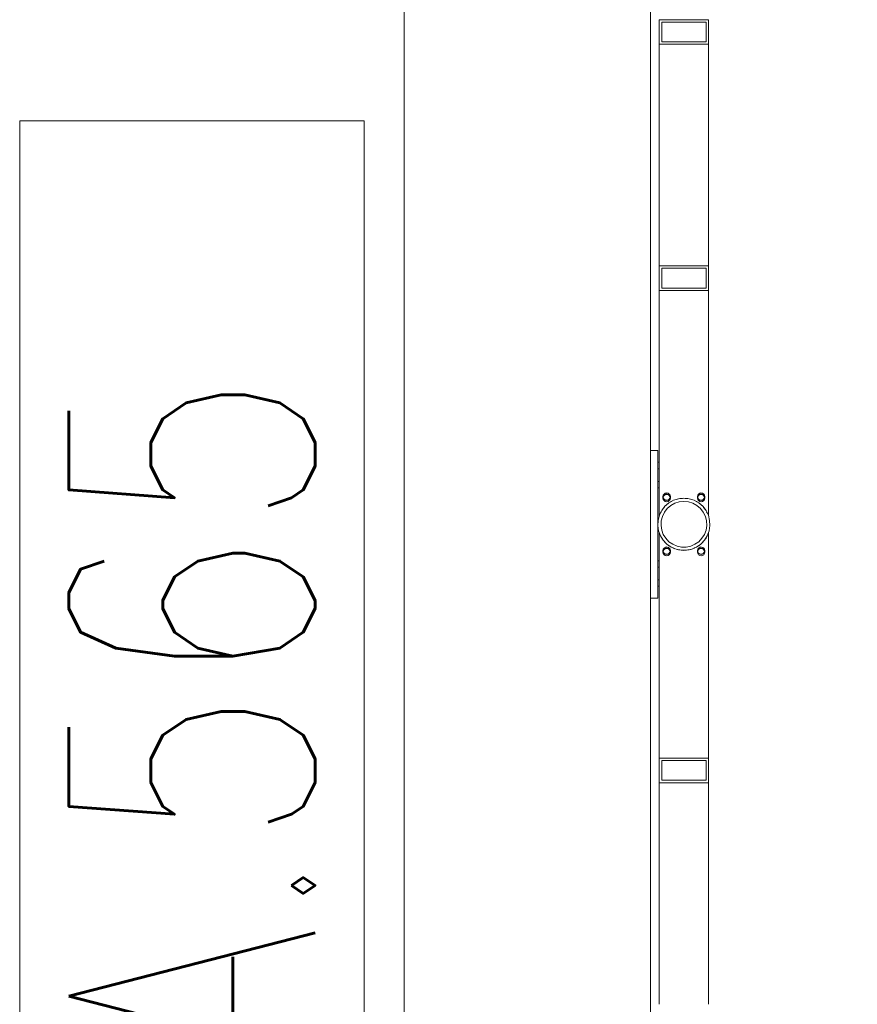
# Model space of a CAD drawing. Header units: millimetres. Extents: x 6807 to 7919, y 15387 to 15883.
# Tile 95 of 120: x 7651 to 7658, y 15714 to 15722. Entities that reach past the tile are written whole.
import ezdxf

# ---------------------------------------------------------------- set-up
doc = ezdxf.new("R2010")
doc.units = ezdxf.units.MM
doc.header["$LTSCALE"] = 10
for name, color, linetype, lineweight in [('PS_DIM', 4, 'Continuous', 13), ('PS_Pos', 1, 'Continuous', 15), ('PS_SOLID', 7, 'Continuous', 30)]:
    doc.layers.add(name, color=color, linetype=linetype, lineweight=lineweight)
doc.styles.add('simplex', font='simplex.shx', dxfattribs={"width": 0.75})
doc.dimstyles.new('1_100_PRZ', dxfattribs={"dimtxt": 2, "dimasz": 1, "dimexe": 2, "dimexo": 5, "dimgap": 1, "dimtad": 1, "dimdec": 0, "dimlfac": 100, "dimtxsty": 'simplex', "dimblk": 'dimznak', "dimcen": 2, "dimse1": 1, "dimse2": 1, "dimclrd": 256, "dimclrt": 7, "dimadec": 1, "dimazin": 0, "dimtfac": 1, "dimtdec": 0, "dimtix": 1, "dimtmove": 2, "dimatfit": 3, "dimldrblk": 'dim-grot', "dimfxl": 1, "dimarcsym": 0})

# ---------------------------------------------------------------- blocks, each defined once
blk = doc.blocks.new('dim-grot')
blk.add_hatch(color=256).paths.add_polyline_path([(0, 0), (-2, 0.5), (-2, -0.5)])
blk.add_lwpolyline([(0, 0), (-2, 0.5), (-2, -0.5), (0, 0)])
blk = doc.blocks.new('dimznak')
at = {"color": 0}
for points in [[(0, 2), (0, -2)], [(-2, 0), (2, 0)]]:
    blk.add_lwpolyline(points, dxfattribs=at)
at = {"color": 2}
blk.add_lwpolyline([(1, 1), (-1, -1)], dxfattribs=at)
blk = doc.blocks.new('*X306')
at = {"color": 1}
for p, q in [((7654.0964, 15727.4367, -0.8072), (7651.2964, 15727.4367, -0.8072)), ((7651.2964, 15727.4367, -0.8072), (7651.2964, 15716.9939, -0.8072)), ((7654.0964, 15716.9939, -0.8072), (7654.0964, 15727.4367, -0.8072)), ((7651.2964, 15716.9939, -0.8072), (7654.0964, 15716.9939, -0.8072)), ((7652.6964, 15714.4939, -0.8072), (7652.6964, 15716.9939, -0.8072)), ((7656.687, 15712.5115, -0.8072), (7652.6964, 15714.4939, -0.8072))]:
    blk.add_line(p, q, dxfattribs=at)
at = {"color": 30, "style": 'simplex', "width": 0.75}
blk.add_text('BA.565', height=2, rotation=90, dxfattribs=at).set_placement((7653.6964, 15718.3939, -0.8072))

msp = doc.modelspace()

# ---------------------------------------------------------------- linework, layer by layer
at = {"layer": 'PS_SOLID', "color": 253, "linetype": 'Continuous', "lineweight": 5}
for p, q in [((7654.4216, 15727.4474, -0.8072), (7654.4216, 15575.9474, -0.8072)), ((7656.4216, 15575.9474, -0.8072), (7656.4216, 15727.4474, -0.8072))]:
    msp.add_line(p, q, dxfattribs=at)
at = {"layer": 'PS_SOLID', "color": 133, "linetype": 'Continuous', "lineweight": 13}
for p, q in [((7656.8736, 15722.2288, -0.8072), (7656.4936, 15722.2288, -0.8072)), ((7656.4936, 15722.2288, -0.8072), (7656.4936, 15722.0288, -0.8072)), ((7656.5136, 15722.0488, -0.8072), (7656.5136, 15722.2088, -0.8072)), ((7656.5136, 15722.2088, -0.8072), (7656.5484, 15722.2088, -0.8072)), ((7656.5484, 15722.2088, -0.8072), (7656.8284, 15722.2088, -0.8072)), ((7656.8284, 15722.2088, -0.8072), (7656.8736, 15722.2088, -0.8072)), ((7656.8936, 15722.2288, -0.8072), (7656.8736, 15722.2288, -0.8072)), ((7656.8736, 15722.2088, -0.8072), (7656.8736, 15722.0488, -0.8072)), ((7656.8936, 15722.0288, -0.8072), (7656.8936, 15722.2288, -0.8072)), ((7656.4936, 15722.0288, -0.8072), (7656.4936, 15720.2288, -0.8072)), ((7656.4936, 15722.0288, -0.8072), (7656.5484, 15722.0288, -0.8072)), ((7656.8736, 15722.0488, -0.8072), (7656.5136, 15722.0488, -0.8072)), ((7656.5484, 15722.0288, -0.8072), (7656.8284, 15722.0288, -0.8072)), ((7656.8284, 15722.0288, -0.8072), (7656.8936, 15722.0288, -0.8072)), ((7656.8936, 15720.2288, -0.8072), (7656.8936, 15722.0288, -0.8072)), ((7656.8736, 15720.2288, -0.8072), (7656.4936, 15720.2288, -0.8072)), ((7656.4936, 15720.2288, -0.8072), (7656.4936, 15720.0288, -0.8072)), ((7656.5136, 15720.0488, -0.8072), (7656.5136, 15720.2088, -0.8072)), ((7656.5136, 15720.2088, -0.8072), (7656.5484, 15720.2088, -0.8072)), ((7656.5484, 15720.2088, -0.8072), (7656.8284, 15720.2088, -0.8072)), ((7656.8284, 15720.2088, -0.8072), (7656.8736, 15720.2088, -0.8072)), ((7656.8936, 15720.2288, -0.8072), (7656.8736, 15720.2288, -0.8072)), ((7656.8736, 15720.2088, -0.8072), (7656.8736, 15720.0488, -0.8072)), ((7656.8936, 15720.0288, -0.8072), (7656.8936, 15720.2288, -0.8072)), ((7656.4936, 15720.0288, -0.8072), (7656.4936, 15718.1978, -0.8072)), ((7656.4936, 15720.0288, -0.8072), (7656.5484, 15720.0288, -0.8072)), ((7656.8736, 15720.0488, -0.8072), (7656.5136, 15720.0488, -0.8072)), ((7656.5484, 15720.0288, -0.8072), (7656.8284, 15720.0288, -0.8072)), ((7656.8284, 15720.0288, -0.8072), (7656.8936, 15720.0288, -0.8072)), ((7656.8936, 15718.1978, -0.8072), (7656.8936, 15720.0288, -0.8072)), ((7656.4821, 15718.7288, -0.8072), (7656.4221, 15718.7288, -0.8072)), ((7656.4221, 15718.7288, -0.8072), (7656.4221, 15717.5288, -0.8072)), ((7656.4821, 15718.5167, -0.8072), (7656.4821, 15718.7288, -0.8072)), ((7656.4221, 15718.5888, -0.8072), (7656.4216, 15718.5888, -0.8072)), ((7656.4936, 15718.6328, -0.8072), (7656.4821, 15718.6328, -0.8072)), ((7656.4821, 15718.5808, -0.8072), (7656.4936, 15718.5808, -0.8072)), ((7656.4821, 15718.1238, -0.8072), (7656.4821, 15718.5167, -0.8072)), ((7656.4216, 15718.4694, -0.8072), (7656.4221, 15718.4694, -0.8072)), ((7656.4936, 15718.4769, -0.8072), (7656.4821, 15718.4769, -0.8072)), ((7656.4821, 15718.4249, -0.8072), (7656.4936, 15718.4249, -0.8072)), ((7656.5236, 15718.3544, -0.8072), (7656.5306, 15718.3736, -0.8072)), ((7656.5306, 15718.3351, -0.8072), (7656.5236, 15718.3544, -0.8072)), ((7656.5238, 15718.3538, -0.8072), (7656.5306, 15718.3724, -0.8072)), ((7656.5306, 15718.3629, -0.8072), (7656.5255, 15718.349, -0.8072)), ((7656.5257, 15718.3484, -0.8072), (7656.5306, 15718.3618, -0.8072)), ((7656.5306, 15718.3736, -0.8072), (7656.5484, 15718.3839, -0.8072)), ((7656.5306, 15718.3724, -0.8072), (7656.5484, 15718.3827, -0.8072)), ((7656.5484, 15718.3732, -0.8072), (7656.5306, 15718.3629, -0.8072)), ((7656.5306, 15718.3618, -0.8072), (7656.5484, 15718.372, -0.8072)), ((7656.5484, 15718.3249, -0.8072), (7656.5306, 15718.3351, -0.8072)), ((7656.5484, 15718.3839, -0.8072), (7656.5686, 15718.3803, -0.8072)), ((7656.5484, 15718.3827, -0.8072), (7656.5686, 15718.3791, -0.8072)), ((7656.5686, 15718.3696, -0.8072), (7656.5484, 15718.3732, -0.8072)), ((7656.5484, 15718.372, -0.8072), (7656.5686, 15718.3684, -0.8072)), ((7656.5686, 15718.3284, -0.8072), (7656.5484, 15718.3249, -0.8072)), ((7656.5686, 15718.3803, -0.8072), (7656.5818, 15718.3646, -0.8072)), ((7656.5686, 15718.3791, -0.8072), (7656.5818, 15718.3634, -0.8072)), ((7656.5818, 15718.3539, -0.8072), (7656.5686, 15718.3696, -0.8072)), ((7656.5686, 15718.3684, -0.8072), (7656.5818, 15718.3528, -0.8072)), ((7656.5818, 15718.3441, -0.8072), (7656.5686, 15718.3284, -0.8072)), ((7656.61, 15718.3237, -0.8072), (7656.5725, 15718.3028, -0.8072)), ((7656.5818, 15718.3646, -0.8072), (7656.5818, 15718.3441, -0.8072)), ((7656.6509, 15718.3365, -0.8072), (7656.61, 15718.3237, -0.8072)), ((7656.6202, 15718.3269, -0.8072), (7656.6301, 15718.3311, -0.8072)), ((7656.6301, 15718.3311, -0.8072), (7656.6407, 15718.3333, -0.8072)), ((7656.6936, 15718.3408, -0.8072), (7656.6509, 15718.3365, -0.8072)), ((7656.6616, 15718.3376, -0.8072), (7656.6721, 15718.3398, -0.8072)), ((7656.6721, 15718.3398, -0.8072), (7656.6829, 15718.3398, -0.8072)), ((7656.7363, 15718.3365, -0.8072), (7656.6936, 15718.3408, -0.8072)), ((7656.7043, 15718.3398, -0.8072), (7656.715, 15718.3398, -0.8072)), ((7656.715, 15718.3398, -0.8072), (7656.7256, 15718.3376, -0.8072)), ((7656.7772, 15718.3237, -0.8072), (7656.7363, 15718.3365, -0.8072)), ((7656.7465, 15718.3333, -0.8072), (7656.757, 15718.3311, -0.8072)), ((7656.757, 15718.3311, -0.8072), (7656.7669, 15718.3269, -0.8072)), ((7656.8147, 15718.3028, -0.8072), (7656.7772, 15718.3237, -0.8072)), ((7656.8036, 15718.3544, -0.8072), (7656.8106, 15718.3736, -0.8072)), ((7656.8106, 15718.3351, -0.8072), (7656.8036, 15718.3544, -0.8072)), ((7656.8038, 15718.3538, -0.8072), (7656.8106, 15718.3724, -0.8072)), ((7656.8106, 15718.3629, -0.8072), (7656.8055, 15718.349, -0.8072)), ((7656.8057, 15718.3484, -0.8072), (7656.8106, 15718.3618, -0.8072)), ((7656.8106, 15718.3736, -0.8072), (7656.8284, 15718.3839, -0.8072)), ((7656.8106, 15718.3724, -0.8072), (7656.8284, 15718.3827, -0.8072)), ((7656.8284, 15718.3732, -0.8072), (7656.8106, 15718.3629, -0.8072)), ((7656.8106, 15718.3618, -0.8072), (7656.8284, 15718.372, -0.8072)), ((7656.8284, 15718.3249, -0.8072), (7656.8106, 15718.3351, -0.8072)), ((7656.8284, 15718.3839, -0.8072), (7656.8486, 15718.3803, -0.8072)), ((7656.8284, 15718.3827, -0.8072), (7656.8486, 15718.3791, -0.8072)), ((7656.8486, 15718.3696, -0.8072), (7656.8284, 15718.3732, -0.8072)), ((7656.8284, 15718.372, -0.8072), (7656.8486, 15718.3684, -0.8072)), ((7656.8486, 15718.3284, -0.8072), (7656.8284, 15718.3249, -0.8072)), ((7656.8486, 15718.3803, -0.8072), (7656.8618, 15718.3646, -0.8072)), ((7656.8486, 15718.3791, -0.8072), (7656.8618, 15718.3634, -0.8072)), ((7656.8618, 15718.3539, -0.8072), (7656.8486, 15718.3696, -0.8072)), ((7656.8486, 15718.3684, -0.8072), (7656.8618, 15718.3528, -0.8072)), ((7656.8618, 15718.3441, -0.8072), (7656.8486, 15718.3284, -0.8072)), ((7656.8618, 15718.3646, -0.8072), (7656.8618, 15718.3441, -0.8072)), ((7656.5137, 15718.241, -0.8072), (7656.4948, 15718.2025, -0.8072)), ((7656.5399, 15718.2749, -0.8072), (7656.5137, 15718.241, -0.8072)), ((7656.5203, 15718.2495, -0.8072), (7656.5259, 15718.2586, -0.8072)), ((7656.5259, 15718.2586, -0.8072), (7656.5333, 15718.2664, -0.8072)), ((7656.5357, 15718.2272, -0.8072), (7656.5588, 15718.257, -0.8072)), ((7656.5725, 15718.3028, -0.8072), (7656.5399, 15718.2749, -0.8072)), ((7656.5481, 15718.2819, -0.8072), (7656.5555, 15718.2897, -0.8072)), ((7656.5555, 15718.2897, -0.8072), (7656.5643, 15718.2958, -0.8072)), ((7656.5588, 15718.257, -0.8072), (7656.5873, 15718.2815, -0.8072)), ((7656.5819, 15718.3081, -0.8072), (7656.5907, 15718.3142, -0.8072)), ((7656.5873, 15718.2815, -0.8072), (7656.6202, 15718.2998, -0.8072)), ((7656.5907, 15718.3142, -0.8072), (7656.6006, 15718.3184, -0.8072)), ((7656.6202, 15718.2998, -0.8072), (7656.6561, 15718.311, -0.8072)), ((7656.6561, 15718.311, -0.8072), (7656.6936, 15718.3148, -0.8072)), ((7656.6936, 15718.3148, -0.8072), (7656.731, 15718.311, -0.8072)), ((7656.731, 15718.311, -0.8072), (7656.7669, 15718.2998, -0.8072)), ((7656.7669, 15718.2998, -0.8072), (7656.7998, 15718.2815, -0.8072)), ((7656.7866, 15718.3184, -0.8072), (7656.7965, 15718.3142, -0.8072)), ((7656.7965, 15718.3142, -0.8072), (7656.8053, 15718.3081, -0.8072)), ((7656.7998, 15718.2815, -0.8072), (7656.8284, 15718.257, -0.8072)), ((7656.8472, 15718.2749, -0.8072), (7656.8147, 15718.3028, -0.8072)), ((7656.8229, 15718.2958, -0.8072), (7656.8317, 15718.2897, -0.8072)), ((7656.8284, 15718.257, -0.8072), (7656.8514, 15718.2272, -0.8072)), ((7656.8317, 15718.2897, -0.8072), (7656.8391, 15718.2819, -0.8072)), ((7656.8735, 15718.241, -0.8072), (7656.8472, 15718.2749, -0.8072)), ((7656.8538, 15718.2664, -0.8072), (7656.8612, 15718.2586, -0.8072)), ((7656.8612, 15718.2586, -0.8072), (7656.8669, 15718.2495, -0.8072)), ((7656.8924, 15718.2025, -0.8072), (7656.8735, 15718.241, -0.8072)), ((7656.484, 15718.1609, -0.8072), (7656.4819, 15718.1181, -0.8072)), ((7656.4948, 15718.2025, -0.8072), (7656.484, 15718.1609, -0.8072)), ((7656.4995, 15718.2121, -0.8072), (7656.5033, 15718.2222, -0.8072)), ((7656.5033, 15718.2222, -0.8072), (7656.5089, 15718.2313, -0.8072)), ((7656.5097, 15718.157, -0.8072), (7656.5192, 15718.1934, -0.8072)), ((7656.5192, 15718.1934, -0.8072), (7656.5357, 15718.2272, -0.8072)), ((7656.8514, 15718.2272, -0.8072), (7656.868, 15718.1934, -0.8072)), ((7656.868, 15718.1934, -0.8072), (7656.8774, 15718.157, -0.8072)), ((7656.8782, 15718.2313, -0.8072), (7656.8839, 15718.2222, -0.8072)), ((7656.8839, 15718.2222, -0.8072), (7656.8877, 15718.2121, -0.8072)), ((7656.9031, 15718.1609, -0.8072), (7656.8924, 15718.2025, -0.8072)), ((7656.9053, 15718.1181, -0.8072), (7656.9031, 15718.1609, -0.8072)), ((7656.4819, 15718.1181, -0.8072), (7656.4884, 15718.0757, -0.8072)), ((7656.4821, 15717.7167, -0.8072), (7656.4821, 15718.1162, -0.8072)), ((7656.5078, 15718.1194, -0.8072), (7656.5097, 15718.157, -0.8072)), ((7656.5135, 15718.0822, -0.8072), (7656.5078, 15718.1194, -0.8072)), ((7656.5266, 15718.0469, -0.8072), (7656.5135, 15718.0822, -0.8072)), ((7656.8736, 15718.0822, -0.8072), (7656.8606, 15718.0469, -0.8072)), ((7656.8793, 15718.1194, -0.8072), (7656.8736, 15718.0822, -0.8072)), ((7656.8774, 15718.157, -0.8072), (7656.8793, 15718.1194, -0.8072)), ((7656.8988, 15718.0757, -0.8072), (7656.9053, 15718.1181, -0.8072)), ((7656.4884, 15718.0757, -0.8072), (7656.5033, 15718.0355, -0.8072)), ((7656.4948, 15718.0552, -0.8072), (7656.4936, 15718.0598, -0.8072)), ((7656.4936, 15718.0598, -0.8072), (7656.4936, 15716.2288, -0.8072)), ((7656.4995, 15718.0456, -0.8072), (7656.4948, 15718.0552, -0.8072)), ((7656.5033, 15718.0355, -0.8072), (7656.5259, 15717.9991, -0.8072)), ((7656.5137, 15718.0167, -0.8072), (7656.5089, 15718.0264, -0.8072)), ((7656.5203, 15718.0082, -0.8072), (7656.5137, 15718.0167, -0.8072)), ((7656.5465, 15718.015, -0.8072), (7656.5266, 15718.0469, -0.8072)), ((7656.5724, 15717.9877, -0.8072), (7656.5465, 15718.015, -0.8072)), ((7656.8407, 15718.015, -0.8072), (7656.8147, 15717.9877, -0.8072)), ((7656.8606, 15718.0469, -0.8072), (7656.8407, 15718.015, -0.8072)), ((7656.8612, 15717.9991, -0.8072), (7656.8839, 15718.0355, -0.8072)), ((7656.8735, 15718.0167, -0.8072), (7656.8669, 15718.0082, -0.8072)), ((7656.8782, 15718.0263, -0.8072), (7656.8735, 15718.0167, -0.8072)), ((7656.8839, 15718.0355, -0.8072), (7656.8988, 15718.0757, -0.8072)), ((7656.8924, 15718.0552, -0.8072), (7656.8877, 15718.0456, -0.8072)), ((7656.8936, 15718.0598, -0.8072), (7656.8924, 15718.0552, -0.8072)), ((7656.8936, 15716.2288, -0.8072), (7656.8936, 15718.0598, -0.8072)), ((7656.5236, 15717.9152, -0.8072), (7656.5306, 15717.9344, -0.8072)), ((7656.5238, 15717.9146, -0.8072), (7656.5306, 15717.9332, -0.8072)), ((7656.5306, 15717.9237, -0.8072), (7656.5255, 15717.9098, -0.8072)), ((7656.5257, 15717.9092, -0.8072), (7656.5306, 15717.9226, -0.8072)), ((7656.5259, 15717.9991, -0.8072), (7656.5555, 15717.968, -0.8072)), ((7656.5306, 15717.9344, -0.8072), (7656.5484, 15717.9447, -0.8072)), ((7656.5306, 15717.9332, -0.8072), (7656.5484, 15717.9435, -0.8072)), ((7656.5484, 15717.934, -0.8072), (7656.5306, 15717.9237, -0.8072)), ((7656.5306, 15717.9226, -0.8072), (7656.5484, 15717.9328, -0.8072)), ((7656.5399, 15717.9828, -0.8072), (7656.5333, 15717.9913, -0.8072)), ((7656.5481, 15717.9758, -0.8072), (7656.5399, 15717.9828, -0.8072)), ((7656.5484, 15717.9447, -0.8072), (7656.5686, 15717.9411, -0.8072)), ((7656.5484, 15717.9435, -0.8072), (7656.5686, 15717.9399, -0.8072)), ((7656.5686, 15717.9304, -0.8072), (7656.5484, 15717.934, -0.8072)), ((7656.5484, 15717.9328, -0.8072), (7656.5686, 15717.9292, -0.8072)), ((7656.5555, 15717.968, -0.8072), (7656.5907, 15717.9435, -0.8072)), ((7656.5725, 15717.9548, -0.8072), (7656.5643, 15717.9618, -0.8072)), ((7656.5686, 15717.9411, -0.8072), (7656.5818, 15717.9254, -0.8072)), ((7656.5686, 15717.9399, -0.8072), (7656.5818, 15717.9242, -0.8072)), ((7656.5818, 15717.9147, -0.8072), (7656.5686, 15717.9304, -0.8072)), ((7656.5686, 15717.9292, -0.8072), (7656.5818, 15717.9135, -0.8072)), ((7656.6033, 15717.9662, -0.8072), (7656.5724, 15717.9877, -0.8072)), ((7656.5819, 15717.9496, -0.8072), (7656.5725, 15717.9548, -0.8072)), ((7656.5818, 15717.9254, -0.8072), (7656.5818, 15717.9049, -0.8072)), ((7656.5907, 15717.9435, -0.8072), (7656.6301, 15717.9266, -0.8072)), ((7656.61, 15717.934, -0.8072), (7656.6006, 15717.9392, -0.8072)), ((7656.6379, 15717.9514, -0.8072), (7656.6033, 15717.9662, -0.8072)), ((7656.6202, 15717.9308, -0.8072), (7656.61, 15717.934, -0.8072)), ((7656.6301, 15717.9266, -0.8072), (7656.6721, 15717.9179, -0.8072)), ((7656.6748, 15717.9438, -0.8072), (7656.6379, 15717.9514, -0.8072)), ((7656.6509, 15717.9212, -0.8072), (7656.6406, 15717.9244, -0.8072)), ((7656.6616, 15717.9201, -0.8072), (7656.6509, 15717.9212, -0.8072)), ((7656.7124, 15717.9438, -0.8072), (7656.6748, 15717.9438, -0.8072)), ((7656.7493, 15717.9514, -0.8072), (7656.7124, 15717.9438, -0.8072)), ((7656.715, 15717.9179, -0.8072), (7656.757, 15717.9266, -0.8072)), ((7656.7363, 15717.9212, -0.8072), (7656.7256, 15717.9201, -0.8072)), ((7656.7465, 15717.9244, -0.8072), (7656.7363, 15717.9212, -0.8072)), ((7656.7839, 15717.9662, -0.8072), (7656.7493, 15717.9514, -0.8072)), ((7656.757, 15717.9266, -0.8072), (7656.7965, 15717.9435, -0.8072)), ((7656.7772, 15717.934, -0.8072), (7656.7669, 15717.9308, -0.8072)), ((7656.7866, 15717.9392, -0.8072), (7656.7772, 15717.934, -0.8072)), ((7656.8147, 15717.9877, -0.8072), (7656.7839, 15717.9662, -0.8072)), ((7656.7965, 15717.9435, -0.8072), (7656.8317, 15717.968, -0.8072)), ((7656.8036, 15717.9152, -0.8072), (7656.8106, 15717.9344, -0.8072)), ((7656.8038, 15717.9146, -0.8072), (7656.8106, 15717.9332, -0.8072)), ((7656.8147, 15717.9548, -0.8072), (7656.8053, 15717.9496, -0.8072)), ((7656.8106, 15717.9237, -0.8072), (7656.8055, 15717.9098, -0.8072)), ((7656.8057, 15717.9092, -0.8072), (7656.8106, 15717.9226, -0.8072)), ((7656.8106, 15717.9344, -0.8072), (7656.8284, 15717.9447, -0.8072)), ((7656.8106, 15717.9332, -0.8072), (7656.8284, 15717.9435, -0.8072)), ((7656.8284, 15717.934, -0.8072), (7656.8106, 15717.9237, -0.8072)), ((7656.8106, 15717.9226, -0.8072), (7656.8284, 15717.9328, -0.8072)), ((7656.8229, 15717.9618, -0.8072), (7656.8147, 15717.9548, -0.8072)), ((7656.8284, 15717.9447, -0.8072), (7656.8486, 15717.9411, -0.8072)), ((7656.8284, 15717.9435, -0.8072), (7656.8486, 15717.9399, -0.8072)), ((7656.8486, 15717.9304, -0.8072), (7656.8284, 15717.934, -0.8072)), ((7656.8284, 15717.9328, -0.8072), (7656.8486, 15717.9292, -0.8072)), ((7656.8317, 15717.968, -0.8072), (7656.8612, 15717.9991, -0.8072)), ((7656.8472, 15717.9828, -0.8072), (7656.8391, 15717.9758, -0.8072)), ((7656.8538, 15717.9913, -0.8072), (7656.8472, 15717.9828, -0.8072)), ((7656.8486, 15717.9411, -0.8072), (7656.8618, 15717.9254, -0.8072)), ((7656.8486, 15717.9399, -0.8072), (7656.8618, 15717.9242, -0.8072)), ((7656.8618, 15717.9147, -0.8072), (7656.8486, 15717.9304, -0.8072)), ((7656.8486, 15717.9292, -0.8072), (7656.8618, 15717.9135, -0.8072)), ((7656.8618, 15717.9254, -0.8072), (7656.8618, 15717.9049, -0.8072)), ((7656.5306, 15717.8959, -0.8072), (7656.5236, 15717.9152, -0.8072)), ((7656.5484, 15717.8857, -0.8072), (7656.5306, 15717.8959, -0.8072)), ((7656.5686, 15717.8892, -0.8072), (7656.5484, 15717.8857, -0.8072)), ((7656.5818, 15717.9049, -0.8072), (7656.5686, 15717.8892, -0.8072)), ((7656.6721, 15717.9179, -0.8072), (7656.715, 15717.9179, -0.8072)), ((7656.6936, 15717.9168, -0.8072), (7656.6829, 15717.9179, -0.8072)), ((7656.7043, 15717.9179, -0.8072), (7656.6936, 15717.9168, -0.8072)), ((7656.8106, 15717.8959, -0.8072), (7656.8036, 15717.9152, -0.8072)), ((7656.8284, 15717.8857, -0.8072), (7656.8106, 15717.8959, -0.8072)), ((7656.8486, 15717.8892, -0.8072), (7656.8284, 15717.8857, -0.8072)), ((7656.8618, 15717.9049, -0.8072), (7656.8486, 15717.8892, -0.8072)), ((7656.4221, 15717.7888, -0.8072), (7656.4216, 15717.7888, -0.8072)), ((7656.4936, 15717.8328, -0.8072), (7656.4821, 15717.8328, -0.8072)), ((7656.4821, 15717.7808, -0.8072), (7656.4936, 15717.7808, -0.8072)), ((7656.4821, 15717.5288, -0.8072), (7656.4821, 15717.7167, -0.8072)), ((7656.4216, 15717.6694, -0.8072), (7656.4221, 15717.6694, -0.8072)), ((7656.4936, 15717.6769, -0.8072), (7656.4821, 15717.6769, -0.8072)), ((7656.4821, 15717.6249, -0.8072), (7656.4936, 15717.6249, -0.8072)), ((7656.4221, 15717.5288, -0.8072), (7656.4821, 15717.5288, -0.8072)), ((7656.8736, 15716.2288, -0.8072), (7656.4936, 15716.2288, -0.8072)), ((7656.4936, 15716.2288, -0.8072), (7656.4936, 15716.0288, -0.8072)), ((7656.5136, 15716.0488, -0.8072), (7656.5136, 15716.2088, -0.8072)), ((7656.5136, 15716.2088, -0.8072), (7656.5484, 15716.2088, -0.8072)), ((7656.5484, 15716.2088, -0.8072), (7656.8284, 15716.2088, -0.8072)), ((7656.8284, 15716.2088, -0.8072), (7656.8736, 15716.2088, -0.8072)), ((7656.8936, 15716.2288, -0.8072), (7656.8736, 15716.2288, -0.8072)), ((7656.8736, 15716.2088, -0.8072), (7656.8736, 15716.0488, -0.8072)), ((7656.8936, 15716.0288, -0.8072), (7656.8936, 15716.2288, -0.8072)), ((7656.4936, 15716.0288, -0.8072), (7656.4936, 15714.2288, -0.8072)), ((7656.4936, 15716.0288, -0.8072), (7656.5484, 15716.0288, -0.8072)), ((7656.8736, 15716.0488, -0.8072), (7656.5136, 15716.0488, -0.8072)), ((7656.5484, 15716.0288, -0.8072), (7656.8284, 15716.0288, -0.8072)), ((7656.8284, 15716.0288, -0.8072), (7656.8936, 15716.0288, -0.8072)), ((7656.8936, 15714.2288, -0.8072), (7656.8936, 15716.0288, -0.8072))]:
    msp.add_line(p, q, dxfattribs=at)
for centre in [(7656.5536, 15718.3532, -0.8072), (7656.5536, 15718.3425, -0.8072), (7656.8336, 15718.3532, -0.8072), (7656.8336, 15718.3425, -0.8072), (7656.5536, 15717.914, -0.8072), (7656.5536, 15717.9033, -0.8072), (7656.8336, 15717.914, -0.8072), (7656.8336, 15717.9033, -0.8072)]:
    msp.add_circle(centre, 0.03, dxfattribs=at)

# ---------------------------------------------------------------- block references
at = {"layer": 'PS_Pos'}
msp.add_blockref('*X306', (0, -6.0283), dxfattribs=at)

# ---------------------------------------------------------------- dimensions: what is measured, and where the dimension line sits
at = {"layer": 'PS_DIM'}
for base, p1, p2 in [((7667.3798, 15726.1288), (7656.4221, 15718.1288, -0.8072), (7656.4221, 15726.1288, -0.8072)), ((7667.3798, 15718.1288), (7656.4221, 15708.1288, -0.8072), (7656.4221, 15718.1288, -0.8072))]:
    msp.add_linear_dim(base=base, p1=p1, p2=p2, angle=90, dimstyle='1_100_PRZ', dxfattribs=at).render()

doc.saveas('drawing.dxf')
